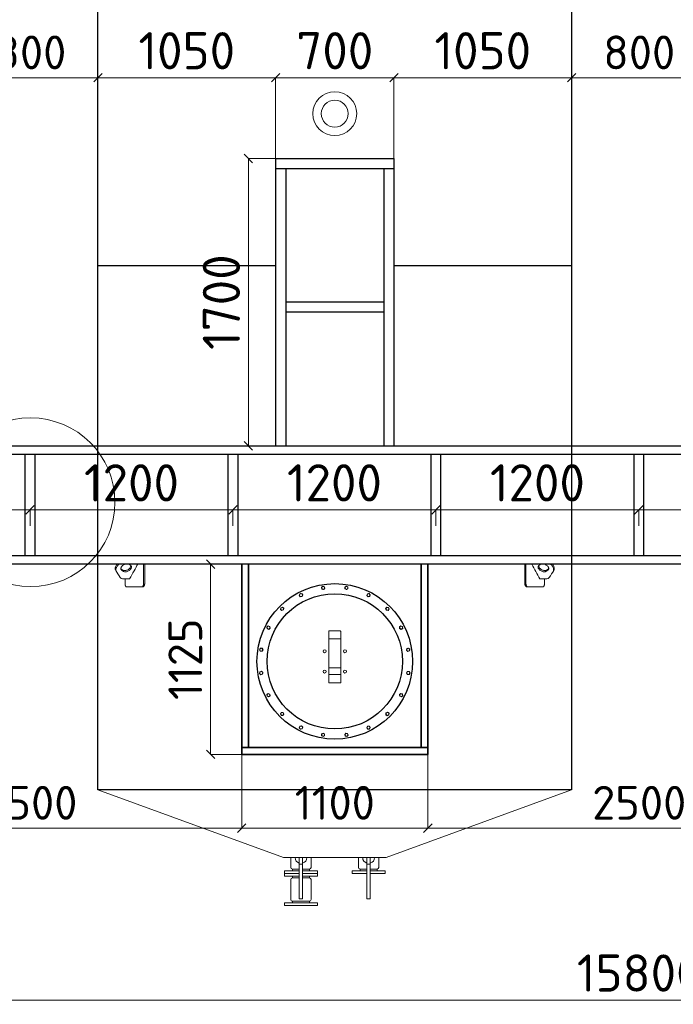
# Model space of a CAD drawing. Header units: millimetres. Extents: x -34827 to 118056, y 11959 to 116489.
# Tile 95 of 105: x 73746 to 77611, y 90853 to 96678. Entities that reach past the tile are written whole.
import ezdxf

# ---------------------------------------------------------------- set-up
doc = ezdxf.new("R2010")
doc.units = ezdxf.units.MM
doc.linetypes.add('K5LT32774', pattern=[0])
doc.layers.add('SV-DIM-MECH', color=7, linetype='Continuous')
doc.layers.add('Резервуар', color=7, linetype='Continuous')
doc.layers.add('Размеры', color=7, linetype='Continuous', lineweight=15)
doc.styles.get("Standard").update_dxf_attribs({"font": 'isocpeur.ttf'})
doc.dimstyles.new('Размер 1000', dxfattribs={"dimtxt": 300, "dimasz": 50, "dimexe": 0.18, "dimexo": 0.0625, "dimgap": 50, "dimtad": 1, "dimdec": 0, "dimrnd": 1, "dimzin": 0, "dimdsep": 46, "dimtxsty": 'Standard', "dimblk": 'OBLIQUE', "dimcen": -0.09, "dimclrd": 5, "dimclre": 5, "dimclrt": 5, "dimadec": 0, "dimazin": 0, "dimtfac": 1, "dimtdec": 0, "dimtofl": 0, "dimtmove": 0, "dimatfit": 3, "dimldrblk": 'OBLIQUE', "dimfxl": 1, "dimtolj": 1, "dimtzin": 0, "dimlwd": 13, "dimlwe": 13, "dimarcsym": 0})

# ---------------------------------------------------------------- blocks, each defined once
blk = doc.blocks.new('*U88')
at = {"layer": 'Резервуар', "lineweight": 20}
blk.add_lwpolyline([(-3.2, 9.9), (7, 7.7), (10.2, -2.2), (3.2, -9.9), (-7, -7.7), (-10.2, 2.2), (-3.2, 9.9)], dxfattribs=at)
at = {"layer": 'Резервуар', "color": 5, "lineweight": 20}
blk.add_circle((0, 0), 8.55, dxfattribs=at)
blk = doc.blocks.new('*U89')
at = {"layer": 'Резервуар', "color": 0, "linetype": 'ByBlock', "lineweight": -2, "transparency": 16777216}
for p, rotation in [((964668.2, -2833980), 17.99999999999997), ((964936.8, -2833937.4), 341.9999999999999), ((965067.7, -2833980), 323.9999999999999), ((964556.9, -2834060.9), 36), ((965179.1, -2834060.9), 306), ((964475.9, -2834172.3), 54), ((965260, -2834172.3), 288), ((964433.4, -2834303.2), 72), ((965302.6, -2834303.2), 269.9999999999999), ((964433.4, -2834440.8), 90), ((965302.6, -2834440.8), 251.9999999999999), ((965260, -2834571.8), 234), ((964475.9, -2834571.8), 108), ((964556.9, -2834683.1), 126), ((965179.1, -2834683.1), 216), ((964668.2, -2834764), 144), ((965067.7, -2834764), 197.9999999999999), ((964799.1, -2834806.6), 162), ((964936.8, -2834806.6), 180)]:
    blk.add_blockref('*U88', p, dxfattribs=dict(at, rotation=rotation))
blk.add_blockref('*U88', (964799.1, -2833937.4), dxfattribs=at)
blk = doc.blocks.new('_Oblique')
at = {"color": 0, "linetype": 'ByBlock', "lineweight": -2}
blk.add_line((-0.5, -0.5), (0.5, 0.5), dxfattribs=at)
blk = doc.blocks.new('*D130')
at = {"layer": 'Defpoints', "color": 0, "transparency": 16777216}
for p in [(75098.7, 95857), (75259.2, 95857), (75259.2, 94157)]:
    blk.add_point(p, dxfattribs=at)
at = {"layer": 'Размеры', "color": 5, "lineweight": 13, "transparency": 16777216}
for p, q in [((75259.1, 95857), (75098.5, 95857)), ((75098.7, 94157), (75098.7, 95857)), ((75259.1, 94157), (75098.5, 94157))]:
    blk.add_line(p, q, dxfattribs=at)
at = {"layer": 'Размеры', "color": 5, "lineweight": 13, "transparency": 16777216, "xscale": 50, "yscale": 50, "zscale": 50}
for p, rotation in [((75098.7, 95857), 90), ((75098.7, 94157), 270)]:
    blk.add_blockref('_Oblique', p, dxfattribs=dict(at, rotation=rotation))
at = {"layer": 'Размеры', "color": 5, "transparency": 16777216, "insert": (74938.7, 95007), "char_height": 220, "attachment_point": 5, "rotation": 90}
blk.add_mtext('\\A1;1700', dxfattribs=at)
blk = doc.blocks.new('*D131')
at = {"layer": 'Defpoints', "color": 0, "transparency": 16777216}
for p in [(75959.2, 96334.3), (75259.2, 95857), (75959.2, 95857)]:
    blk.add_point(p, dxfattribs=at)
at = {"layer": 'Размеры', "color": 5, "lineweight": 13, "transparency": 16777216}
for p, q in [((75259.2, 95857.1), (75259.2, 96334.4)), ((75259.2, 96334.3), (75959.2, 96334.3)), ((75959.2, 95857.1), (75959.2, 96334.4))]:
    blk.add_line(p, q, dxfattribs=at)
at = {"layer": 'Размеры', "color": 5, "lineweight": 13, "transparency": 16777216, "xscale": 50, "yscale": 50, "zscale": 50, "rotation": 180}
blk.add_blockref('_Oblique', (75259.2, 96334.3), dxfattribs=at)
at = {"layer": 'Размеры', "color": 5, "lineweight": 13, "transparency": 16777216, "xscale": 50, "yscale": 50, "zscale": 50}
blk.add_blockref('_Oblique', (75959.2, 96334.3), dxfattribs=at)
at = {"layer": 'Размеры', "color": 5, "transparency": 16777216, "insert": (75609.2, 96494.3), "char_height": 220, "attachment_point": 5}
blk.add_mtext('\\A1;700', dxfattribs=at)
blk = doc.blocks.new('*D112')
at = {"layer": 'Defpoints', "color": 0, "transparency": 16777216}
for p in [(69509.2, 93457), (85309.2, 93457), (85309.2, 90878.4)]:
    blk.add_point(p, dxfattribs=at)
at = {"layer": 'SV-DIM-MECH', "color": 5, "lineweight": 13, "transparency": 16777216}
for p, q in [((69509.2, 93457), (69509.2, 90878.2)), ((85309.2, 93457), (85309.2, 90878.2)), ((69509.2, 90878.4), (85309.2, 90878.4))]:
    blk.add_line(p, q, dxfattribs=at)
at = {"layer": 'SV-DIM-MECH', "color": 5, "lineweight": 13, "transparency": 16777216, "xscale": 50, "yscale": 50, "zscale": 50, "rotation": 180}
blk.add_blockref('_Oblique', (69509.2, 90878.4), dxfattribs=at)
at = {"layer": 'SV-DIM-MECH', "color": 5, "lineweight": 13, "transparency": 16777216, "xscale": 50, "yscale": 50, "zscale": 50}
blk.add_blockref('_Oblique', (85309.2, 90878.4), dxfattribs=at)
at = {"layer": 'SV-DIM-MECH', "color": 5, "transparency": 16777216, "insert": (77409.2, 91038.4), "char_height": 220, "attachment_point": 5}
blk.add_mtext('\\A1;15800', dxfattribs=at)
blk = doc.blocks.new('*D113')
at = {"layer": 'Defpoints', "color": 0, "transparency": 16777216}
for p in [(74209.2, 96334.3), (73409.2, 96122), (74209.2, 96122)]:
    blk.add_point(p, dxfattribs=at)
at = {"layer": 'SV-DIM-MECH', "color": 5, "lineweight": 13, "transparency": 16777216}
for p, q in [((73409.2, 96122.1), (73409.2, 96334.4)), ((73409.2, 96334.3), (74209.2, 96334.3)), ((74209.2, 96122.1), (74209.2, 96334.4))]:
    blk.add_line(p, q, dxfattribs=at)
at = {"layer": 'SV-DIM-MECH', "color": 5, "lineweight": 13, "transparency": 16777216, "xscale": 50, "yscale": 50, "zscale": 50, "rotation": 180}
blk.add_blockref('_Oblique', (73409.2, 96334.3), dxfattribs=at)
at = {"layer": 'SV-DIM-MECH', "color": 5, "lineweight": 13, "transparency": 16777216, "xscale": 50, "yscale": 50, "zscale": 50}
blk.add_blockref('_Oblique', (74209.2, 96334.3), dxfattribs=at)
at = {"layer": 'SV-DIM-MECH', "color": 5, "transparency": 16777216, "insert": (73809.2, 96484.3), "char_height": 200, "attachment_point": 5}
blk.add_mtext('\\A1;800', dxfattribs=at)
blk = doc.blocks.new('*D114')
at = {"layer": 'Defpoints', "color": 0, "transparency": 16777216}
for p in [(73807.2, 93778.2), (72607.2, 93682.8), (73807.2, 93682.8)]:
    blk.add_point(p, dxfattribs=at)
at = {"layer": 'Размеры', "color": 5, "lineweight": 13, "transparency": 16777216}
for p, q in [((72607.2, 93682.9), (72607.2, 93778.4)), ((72607.2, 93778.2), (73807.2, 93778.2)), ((73807.2, 93682.9), (73807.2, 93778.4))]:
    blk.add_line(p, q, dxfattribs=at)
at = {"layer": 'Размеры', "color": 5, "lineweight": 13, "transparency": 16777216, "xscale": 50, "yscale": 50, "zscale": 50, "rotation": 180}
blk.add_blockref('_Oblique', (72607.2, 93778.2), dxfattribs=at)
at = {"layer": 'Размеры', "color": 5, "lineweight": 13, "transparency": 16777216, "xscale": 50, "yscale": 50, "zscale": 50}
blk.add_blockref('_Oblique', (73807.2, 93778.2), dxfattribs=at)
at = {"layer": 'Размеры', "color": 5, "transparency": 16777216, "insert": (73207.2, 93938.2), "char_height": 220, "attachment_point": 5}
blk.add_mtext('\\A1;1200', dxfattribs=at)
blk = doc.blocks.new('*D115')
at = {"layer": 'Defpoints', "color": 0, "transparency": 16777216}
for p in [(75007.2, 93778.2), (73807.2, 93682.8), (75007.2, 93682.8)]:
    blk.add_point(p, dxfattribs=at)
at = {"layer": 'Размеры', "color": 5, "lineweight": 13, "transparency": 16777216}
for p, q in [((73807.2, 93682.9), (73807.2, 93778.4)), ((73807.2, 93778.2), (75007.2, 93778.2)), ((75007.2, 93682.9), (75007.2, 93778.4))]:
    blk.add_line(p, q, dxfattribs=at)
at = {"layer": 'Размеры', "color": 5, "lineweight": 13, "transparency": 16777216, "xscale": 50, "yscale": 50, "zscale": 50, "rotation": 180}
blk.add_blockref('_Oblique', (73807.2, 93778.2), dxfattribs=at)
at = {"layer": 'Размеры', "color": 5, "lineweight": 13, "transparency": 16777216, "xscale": 50, "yscale": 50, "zscale": 50}
blk.add_blockref('_Oblique', (75007.2, 93778.2), dxfattribs=at)
at = {"layer": 'Размеры', "color": 5, "transparency": 16777216, "insert": (74407.2, 93938.2), "char_height": 220, "attachment_point": 5}
blk.add_mtext('\\A1;1200', dxfattribs=at)
blk = doc.blocks.new('*D116')
at = {"layer": 'Defpoints', "color": 0, "transparency": 16777216}
for p in [(76207.2, 93778.2), (75007.2, 93682.8), (76207.2, 93682.8)]:
    blk.add_point(p, dxfattribs=at)
at = {"layer": 'Размеры', "color": 5, "lineweight": 13, "transparency": 16777216}
for p, q in [((75007.2, 93682.9), (75007.2, 93778.4)), ((75007.2, 93778.2), (76207.2, 93778.2)), ((76207.2, 93682.9), (76207.2, 93778.4))]:
    blk.add_line(p, q, dxfattribs=at)
at = {"layer": 'Размеры', "color": 5, "lineweight": 13, "transparency": 16777216, "xscale": 50, "yscale": 50, "zscale": 50, "rotation": 180}
blk.add_blockref('_Oblique', (75007.2, 93778.2), dxfattribs=at)
at = {"layer": 'Размеры', "color": 5, "lineweight": 13, "transparency": 16777216, "xscale": 50, "yscale": 50, "zscale": 50}
blk.add_blockref('_Oblique', (76207.2, 93778.2), dxfattribs=at)
at = {"layer": 'Размеры', "color": 5, "transparency": 16777216, "insert": (75607.2, 93938.2), "char_height": 220, "attachment_point": 5}
blk.add_mtext('\\A1;1200', dxfattribs=at)
blk = doc.blocks.new('*D117')
at = {"layer": 'Defpoints', "color": 0, "transparency": 16777216}
for p in [(77407.2, 93778.2), (76207.2, 93682.8), (77407.2, 93682.8)]:
    blk.add_point(p, dxfattribs=at)
at = {"layer": 'Размеры', "color": 5, "lineweight": 13, "transparency": 16777216}
for p, q in [((76207.2, 93682.9), (76207.2, 93778.4)), ((76207.2, 93778.2), (77407.2, 93778.2)), ((77407.2, 93682.9), (77407.2, 93778.4))]:
    blk.add_line(p, q, dxfattribs=at)
at = {"layer": 'Размеры', "color": 5, "lineweight": 13, "transparency": 16777216, "xscale": 50, "yscale": 50, "zscale": 50, "rotation": 180}
blk.add_blockref('_Oblique', (76207.2, 93778.2), dxfattribs=at)
at = {"layer": 'Размеры', "color": 5, "lineweight": 13, "transparency": 16777216, "xscale": 50, "yscale": 50, "zscale": 50}
blk.add_blockref('_Oblique', (77407.2, 93778.2), dxfattribs=at)
at = {"layer": 'Размеры', "color": 5, "transparency": 16777216, "insert": (76807.2, 93938.2), "char_height": 220, "attachment_point": 5}
blk.add_mtext('\\A1;1200', dxfattribs=at)
blk = doc.blocks.new('*D118')
at = {"layer": 'Defpoints', "color": 0, "transparency": 16777216}
for p in [(78607.2, 93778.2), (77407.2, 93682.8), (78607.2, 93682.8)]:
    blk.add_point(p, dxfattribs=at)
at = {"layer": 'Размеры', "color": 5, "lineweight": 13, "transparency": 16777216}
for p, q in [((77407.2, 93682.9), (77407.2, 93778.4)), ((77407.2, 93778.2), (78607.2, 93778.2)), ((78607.2, 93682.9), (78607.2, 93778.4))]:
    blk.add_line(p, q, dxfattribs=at)
at = {"layer": 'Размеры', "color": 5, "lineweight": 13, "transparency": 16777216, "xscale": 50, "yscale": 50, "zscale": 50, "rotation": 180}
blk.add_blockref('_Oblique', (77407.2, 93778.2), dxfattribs=at)
at = {"layer": 'Размеры', "color": 5, "lineweight": 13, "transparency": 16777216, "xscale": 50, "yscale": 50, "zscale": 50}
blk.add_blockref('_Oblique', (78607.2, 93778.2), dxfattribs=at)
at = {"layer": 'Размеры', "color": 5, "transparency": 16777216, "insert": (78007.2, 93938.2), "char_height": 220, "attachment_point": 5}
blk.add_mtext('\\A1;1200', dxfattribs=at)
blk = doc.blocks.new('*D122')
at = {"layer": 'Defpoints', "color": 0, "transparency": 16777216}
for p in [(75059.2, 93457), (74875.3, 92332), (75059.2, 92332)]:
    blk.add_point(p, dxfattribs=at)
at = {"layer": 'SV-DIM-MECH', "color": 5, "lineweight": 13, "transparency": 16777216}
for p, q in [((75059.1, 93457), (74875.1, 93457)), ((74875.3, 93457), (74875.3, 92332)), ((75059.1, 92332), (74875.1, 92332))]:
    blk.add_line(p, q, dxfattribs=at)
at = {"layer": 'SV-DIM-MECH', "color": 5, "lineweight": 13, "transparency": 16777216, "xscale": 50, "yscale": 50, "zscale": 50}
for p, rotation in [((74875.3, 93457), 90), ((74875.3, 92332), 270)]:
    blk.add_blockref('_Oblique', p, dxfattribs=dict(at, rotation=rotation))
at = {"layer": 'SV-DIM-MECH', "color": 5, "transparency": 16777216, "insert": (74725.3, 92894.5), "char_height": 200, "attachment_point": 5, "rotation": 90}
blk.add_mtext('\\A1;1125', dxfattribs=at)
blk = doc.blocks.new('*D123')
at = {"layer": 'Defpoints', "color": 0, "transparency": 16777216}
for p in [(75059.2, 92332), (76159.2, 92332), (76159.2, 91895.5)]:
    blk.add_point(p, dxfattribs=at)
at = {"layer": 'SV-DIM-MECH', "color": 5, "lineweight": 13, "transparency": 16777216}
for p, q in [((75059.2, 92332), (75059.2, 91895.3)), ((76159.2, 92332), (76159.2, 91895.3)), ((75059.2, 91895.5), (76159.2, 91895.5))]:
    blk.add_line(p, q, dxfattribs=at)
at = {"layer": 'SV-DIM-MECH', "color": 5, "lineweight": 13, "transparency": 16777216, "xscale": 50, "yscale": 50, "zscale": 50, "rotation": 180}
blk.add_blockref('_Oblique', (75059.2, 91895.5), dxfattribs=at)
at = {"layer": 'SV-DIM-MECH', "color": 5, "lineweight": 13, "transparency": 16777216, "xscale": 50, "yscale": 50, "zscale": 50}
blk.add_blockref('_Oblique', (76159.2, 91895.5), dxfattribs=at)
at = {"layer": 'SV-DIM-MECH', "color": 5, "transparency": 16777216, "insert": (75609.2, 92045.5), "char_height": 200, "attachment_point": 5}
blk.add_mtext('\\A1;1100', dxfattribs=at)
blk = doc.blocks.new('*D217')
at = {"layer": 'Defpoints', "color": 0, "transparency": 16777216}
for p in [(72559.2, 92332), (75059.2, 92332), (75059.2, 91895.5)]:
    blk.add_point(p, dxfattribs=at)
at = {"layer": 'SV-DIM-MECH', "color": 5, "lineweight": 13, "transparency": 16777216}
for p, q in [((72559.2, 92332), (72559.2, 91895.3)), ((75059.2, 92332), (75059.2, 91895.3)), ((72559.2, 91895.5), (75059.2, 91895.5))]:
    blk.add_line(p, q, dxfattribs=at)
at = {"layer": 'SV-DIM-MECH', "color": 5, "lineweight": 13, "transparency": 16777216, "xscale": 50, "yscale": 50, "zscale": 50, "rotation": 180}
blk.add_blockref('_Oblique', (72559.2, 91895.5), dxfattribs=at)
at = {"layer": 'SV-DIM-MECH', "color": 5, "lineweight": 13, "transparency": 16777216, "xscale": 50, "yscale": 50, "zscale": 50}
blk.add_blockref('_Oblique', (75059.2, 91895.5), dxfattribs=at)
at = {"layer": 'SV-DIM-MECH', "color": 5, "transparency": 16777216, "insert": (73809.2, 92045.5), "char_height": 200, "attachment_point": 5}
blk.add_mtext('\\A1;2500', dxfattribs=at)
blk = doc.blocks.new('*D134')
at = {"layer": 'Defpoints', "color": 0, "transparency": 16777216}
for p in [(77809.2, 96334.3), (77009.2, 96122), (77809.2, 96122)]:
    blk.add_point(p, dxfattribs=at)
at = {"layer": 'SV-DIM-MECH', "color": 5, "lineweight": 13, "transparency": 16777216}
for p, q in [((77009.2, 96122.1), (77009.2, 96334.4)), ((77009.2, 96334.3), (77809.2, 96334.3)), ((77809.2, 96122.1), (77809.2, 96334.4))]:
    blk.add_line(p, q, dxfattribs=at)
at = {"layer": 'SV-DIM-MECH', "color": 5, "lineweight": 13, "transparency": 16777216, "xscale": 50, "yscale": 50, "zscale": 50, "rotation": 180}
blk.add_blockref('_Oblique', (77009.2, 96334.3), dxfattribs=at)
at = {"layer": 'SV-DIM-MECH', "color": 5, "lineweight": 13, "transparency": 16777216, "xscale": 50, "yscale": 50, "zscale": 50}
blk.add_blockref('_Oblique', (77809.2, 96334.3), dxfattribs=at)
at = {"layer": 'SV-DIM-MECH', "color": 5, "transparency": 16777216, "insert": (77409.2, 96484.3), "char_height": 200, "attachment_point": 5}
blk.add_mtext('\\A1;800', dxfattribs=at)
blk = doc.blocks.new('*D148')
at = {"layer": 'Defpoints', "color": 0, "transparency": 16777216}
for p in [(76159.2, 92332), (78659.2, 92332), (78659.2, 91895.5)]:
    blk.add_point(p, dxfattribs=at)
at = {"layer": 'SV-DIM-MECH', "color": 5, "lineweight": 13, "transparency": 16777216}
for p, q in [((76159.2, 92332), (76159.2, 91895.3)), ((78659.2, 92332), (78659.2, 91895.3)), ((76159.2, 91895.5), (78659.2, 91895.5))]:
    blk.add_line(p, q, dxfattribs=at)
at = {"layer": 'SV-DIM-MECH', "color": 5, "lineweight": 13, "transparency": 16777216, "xscale": 50, "yscale": 50, "zscale": 50, "rotation": 180}
blk.add_blockref('_Oblique', (76159.2, 91895.5), dxfattribs=at)
at = {"layer": 'SV-DIM-MECH', "color": 5, "lineweight": 13, "transparency": 16777216, "xscale": 50, "yscale": 50, "zscale": 50}
blk.add_blockref('_Oblique', (78659.2, 91895.5), dxfattribs=at)
at = {"layer": 'SV-DIM-MECH', "color": 5, "transparency": 16777216, "insert": (77409.2, 92045.5), "char_height": 200, "attachment_point": 5}
blk.add_mtext('\\A1;2500', dxfattribs=at)
blk = doc.blocks.new('*D157')
at = {"layer": 'Defpoints', "color": 0, "transparency": 16777216}
for p in [(75259.2, 96334.3), (75259.2, 96122), (74209.2, 95857)]:
    blk.add_point(p, dxfattribs=at)
at = {"layer": 'Размеры', "color": 5, "lineweight": 13, "transparency": 16777216}
for p, q in [((74209.2, 95857.1), (74209.2, 96334.4)), ((74209.2, 96334.3), (75259.2, 96334.3)), ((75259.2, 96122.1), (75259.2, 96334.4))]:
    blk.add_line(p, q, dxfattribs=at)
at = {"layer": 'Размеры', "color": 5, "lineweight": 13, "transparency": 16777216, "xscale": 50, "yscale": 50, "zscale": 50, "rotation": 180}
blk.add_blockref('_Oblique', (74209.2, 96334.3), dxfattribs=at)
at = {"layer": 'Размеры', "color": 5, "lineweight": 13, "transparency": 16777216, "xscale": 50, "yscale": 50, "zscale": 50}
blk.add_blockref('_Oblique', (75259.2, 96334.3), dxfattribs=at)
at = {"layer": 'Размеры', "color": 5, "transparency": 16777216, "insert": (74734.2, 96494.3), "char_height": 220, "attachment_point": 5}
blk.add_mtext('\\A1;1050', dxfattribs=at)
blk = doc.blocks.new('*D158')
at = {"layer": 'Defpoints', "color": 0, "transparency": 16777216}
for p in [(77009.2, 96334.3), (77009.2, 96122), (75959.2, 95857)]:
    blk.add_point(p, dxfattribs=at)
at = {"layer": 'Размеры', "color": 5, "lineweight": 13, "transparency": 16777216}
for p, q in [((75959.2, 95857.1), (75959.2, 96334.4)), ((75959.2, 96334.3), (77009.2, 96334.3)), ((77009.2, 96122.1), (77009.2, 96334.4))]:
    blk.add_line(p, q, dxfattribs=at)
at = {"layer": 'Размеры', "color": 5, "lineweight": 13, "transparency": 16777216, "xscale": 50, "yscale": 50, "zscale": 50, "rotation": 180}
blk.add_blockref('_Oblique', (75959.2, 96334.3), dxfattribs=at)
at = {"layer": 'Размеры', "color": 5, "lineweight": 13, "transparency": 16777216, "xscale": 50, "yscale": 50, "zscale": 50}
blk.add_blockref('_Oblique', (77009.2, 96334.3), dxfattribs=at)
at = {"layer": 'Размеры', "color": 5, "transparency": 16777216, "insert": (76484.2, 96494.3), "char_height": 220, "attachment_point": 5}
blk.add_mtext('\\A1;1050', dxfattribs=at)

msp = doc.modelspace()

# ---------------------------------------------------------------- linework, layer by layer
at = {"lineweight": 35}
for p, q in [((75059.1744, 92332.0324), (75059.1744, 93457.0324)), ((75099.1744, 92372.0324), (75099.1744, 93457.0324)), ((76119.1744, 92372.0324), (76119.1744, 93457.0324)), ((76159.1744, 92332.0324), (76159.1744, 93457.0324)), ((75059.1744, 92372.0324), (76159.1744, 92372.0324)), ((75059.1744, 92332.0324), (76159.1744, 92332.0324))]:
    msp.add_line(p, q, dxfattribs=at)
at = {"layer": 'Размеры', "lineweight": 30}
for p, q in [((75259.1744, 95857.0324), (75959.1744, 95857.0324)), ((75259.1744, 95857.0324), (75259.1744, 94157.0324)), ((75959.1744, 95857.0324), (75959.1744, 94157.0324)), ((75259.1744, 95797.0324), (75959.1744, 95797.0324)), ((75319.1744, 95797.0324), (75319.1744, 94157.0324)), ((75899.1744, 95797.0324), (75899.1744, 94157.0324)), ((75899.1744, 95007.0324), (75319.1744, 95007.0324)), ((75899.1744, 94947.0324), (75319.1744, 94947.0324))]:
    msp.add_line(p, q, dxfattribs=at)
for points in [[(69509.1744, 94105.0324), (69509.1744, 94157.0324), (85309.1744, 94157.0324)], [(85257.1744, 94105.0324), (69561.1744, 94105.0324)], [(85309.1744, 93457.0324), (69509.1744, 93457.0324), (69509.1744, 93509.0324)], [(69561.1744, 93509.0324), (85257.1744, 93509.0324)]]:
    msp.add_lwpolyline(points, dxfattribs=at)
for points in [[(73777.1744, 94105.0324), (73777.1744, 93509.0324), (73837.1744, 93509.0324), (73837.1744, 94105.0324)], [(74977.1744, 94105.0324), (74977.1744, 93509.0324), (75037.1744, 93509.0324), (75037.1744, 94105.0324)], [(76177.1744, 94105.0324), (76177.1744, 93509.0324), (76237.1744, 93509.0324), (76237.1744, 94105.0324)], [(77377.1744, 94105.0324), (77377.1744, 93509.0324), (77437.1744, 93509.0324), (77437.1744, 94105.0324)]]:
    msp.add_lwpolyline(points, close=True, dxfattribs=at)
at = {"layer": 'Размеры', "color": 6}
for radius in [130, 79.5]:
    msp.add_circle((75609.1744, 96122.0324), radius, dxfattribs=at)
at = {"layer": 'Размеры'}
msp.add_circle((73810.3933, 93823.1576), 499.1599, dxfattribs=at)
at = {"layer": 'Резервуар', "color": 6}
for p, q in [((75259.1744, 95222.0324), (74209.1744, 95222.0324)), ((77009.1744, 95222.0324), (75959.1744, 95222.0324))]:
    msp.add_line(p, q, dxfattribs=at)
at = {"layer": 'Резервуар', "color": 6, "lineweight": 20}
for p, q in [((75359.1744, 91653.0324), (75359.1744, 91643.0324)), ((75459.1744, 91653.0324), (75459.1744, 91643.0324)), ((75359.1744, 91453.0324), (75359.1744, 91463.0324)), ((75459.1744, 91453.0324), (75459.1744, 91463.0324))]:
    msp.add_line(p, q, dxfattribs=at)
at = {"layer": 'Резервуар', "color": 6, "linetype": 'K5LT32774', "lineweight": 20}
msp.add_line((75859.1744, 91653.0324), (75859.1744, 91643.0324), dxfattribs=at)
at = {"layer": 'Резервуар', "color": 6}
msp.add_lwpolyline([(74209.1744, 92122.0324), (74209.1744, 100122.0324), (77009.1744, 100122.0324), (77009.1744, 92122.0324)], close=True, dxfattribs=at)
at = {"layer": 'Резервуар', "color": 6, "lineweight": 20}
for points in [[(75574.1744, 93058.9239), (75574.1744, 93053.2111), (75574.1744, 93015.7459)], [(75574.1744, 92804.4345), (75574.1744, 92754.7136), (75644.1744, 92754.7136), (75644.1744, 92804.4345), (75644.1744, 92843.6294)], [(75574.1744, 92843.6294), (75574.1744, 92804.4345), (75644.1744, 92804.4345)], [(74209.1744, 92122.0324), (75305.5798, 91722.0324), (75912.7691, 91722.0324), (77009.1744, 92122.0324)], [(75419.1744, 91477.0324), (75419.1744, 91683.0324), (75399.1744, 91683.0324), (75399.1744, 91477.0324), (75419.1744, 91477.0324), (75419.1744, 91683.0324), (75419.1744, 91722.0324)], [(75399.1744, 91477.0324), (75399.1744, 91683.0324), (75399.1744, 91722.0324)], [(75799.1744, 91683.0324), (75799.1744, 91477.0324), (75819.1744, 91477.0324), (75819.1744, 91683.0324), (75819.1744, 91722.0324)], [(75399.1744, 91627.0324), (75311.1744, 91627.0324), (75311.1744, 91643.0324), (75399.1744, 91643.0324)], [(75311.1744, 91643.0324), (75311.1744, 91627.0324), (75311.1744, 91611.0324), (75399.1744, 91611.0324)], [(75419.1744, 91643.0324), (75507.1744, 91643.0324), (75507.1744, 91627.0324), (75419.1744, 91627.0324)], [(75507.1744, 91643.0324), (75507.1744, 91627.0324), (75507.1744, 91611.0324), (75419.1744, 91611.0324)], [(75799.1744, 91627.0324), (75711.1744, 91627.0324), (75711.1744, 91643.0324), (75799.1744, 91643.0324)], [(75819.1744, 91643.0324), (75907.1744, 91643.0324), (75907.1744, 91627.0324), (75819.1744, 91627.0324)]]:
    msp.add_lwpolyline(points, dxfattribs=at)
for points in [[(75349.1744, 91722.0324), (75349.1744, 91663.0324, 0.414213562), (75359.1744, 91653.0324), (75399.1744, 91653.0324)], [(75469.1744, 91722.0324), (75469.1744, 91663.0324, -0.414213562), (75459.1744, 91653.0324), (75419.1744, 91653.0324)], [(75749.1744, 91722.0324), (75749.1744, 91663.0324, 0.414213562), (75759.1744, 91653.0324), (75799.1744, 91653.0324), (75759.1744, 91653.0324), (75759.1744, 91643.0324)], [(75819.1744, 91653.0324), (75859.1744, 91653.0324, 0.414213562), (75869.1744, 91663.0324), (75869.1744, 91722.0324)], [(75399.1744, 91601.0324), (75359.1744, 91601.0324, 0.413675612), (75349.1744, 91591.0324)], [(75349.1744, 91473.0324), (75349.1744, 91591.0324), (75349.1744, 91473.0324, 0.414213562), (75359.1744, 91463.0324), (75459.1744, 91463.0324, 0.414213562), (75469.1744, 91473.0324), (75469.1744, 91591.0324), (75469.1744, 91473.0324)], [(75469.1744, 91591.0324, 0.414213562), (75459.1744, 91601.0324), (75419.1744, 91601.0324)]]:
    msp.add_lwpolyline(points, format="xyb", dxfattribs=at)
at = {"layer": 'Резервуар', "color": 6, "linetype": 'K5LT32774', "lineweight": 20}
msp.add_lwpolyline([(75819.1744, 91683.0324), (75799.1744, 91683.0324), (75799.1744, 91722.0324)], dxfattribs=at)
at = {"layer": 'Резервуар', "color": 6, "lineweight": 20}
for points in [[(75359.1744, 91611.0324), (75359.1744, 91601.0324)], [(75459.1744, 91611.0324), (75459.1744, 91601.0324)], [(75311.1744, 91453.0324), (75311.1744, 91437.0324), (75507.1744, 91437.0324), (75507.1744, 91453.0324)]]:
    msp.add_lwpolyline(points, close=True, dxfattribs=at)
at = {"layer": 'Резервуар', "color": 6, "lineweight": 30}
for radius in [460, 400]:
    msp.add_circle((75609.1744, 92882.0324), radius, dxfattribs=at)
at = {"layer": 'Резервуар', "color": 6, "lineweight": 20}
for centre in [(75549.0704, 92942.1365), (75669.2785, 92942.1365), (75549.0704, 92821.9284), (75669.2785, 92821.9284)]:
    msp.add_circle(centre, 9, dxfattribs=at)
for centre, start, end in [((75409.1744, 91722.0324), 180, 253.3984504), ((75409.1744, 91722.0324), 286.6015496, 0), ((75809.1744, 91722.0324), 180, 253.3984504), ((75809.1744, 91722.0324), 286.6015496, 0)]:
    msp.add_arc(centre, 35, start, end, dxfattribs=at)
for points, knots in [([(74322.5881, 93457.0324), (74321.2845, 93455.4701), (74318.3537, 93451.6229), (74314.6517, 93445.306), (74312.008, 93438.2833), (74310.9845, 93431.6728), (74311.398, 93425.4941), (74312.982, 93421.9138), (74313.7531, 93420.1706), (74322.8558, 93405.9994), (74331.9584, 93391.8282), (74341.061, 93377.657), (74342.3493, 93376.16), (74344.6979, 93373.4311), (74351.2611, 93370.2659), (74356.4641, 93369.8726), (74360.0481, 93369.6017), (74372.1226, 93369.6017), (74384.197, 93369.6017), (74396.2715, 93369.6017), (74414.1145, 93402.1985), (74431.9575, 93434.7953), (74444.1298, 93457.0324)], [2.836165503, 2.836165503, 2.836165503, 2.836165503, 2.897153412, 2.980999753, 3.054971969, 3.12077204, 3.180650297, 3.237462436, 3.237462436, 3.237462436, 4.237462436, 4.237462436, 4.237462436, 4.296097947, 4.344350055, 4.451166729, 4.451166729, 4.451166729, 5.451166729, 5.451166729, 5.451166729, 6.451166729, 6.451166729, 6.451166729, 6.451166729]), ([(74333.2018, 93457.0324), (74331.6402, 93455.5879), (74327.8944, 93451.8425), (74322.7983, 93445.5312), (74318.5223, 93438.235), (74315.8786, 93431.2122), (74314.8551, 93424.6017), (74315.1946, 93419.5291), (74316.0691, 93416.8763), (74316.3529, 93416.1232)], [8.1896333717, 8.1896333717, 8.1896333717, 8.1896333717, 8.2534066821, 8.3483201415, 8.4321664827, 8.5061386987, 8.5719387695, 8.6318170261, 8.6559622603, 8.6559622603, 8.6559622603, 8.6559622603]), ([(74402.4556, 93448.7739), (74403.5536, 93447.9034), (74406.0045, 93445.9604), (74407.5718, 93441.3786), (74407.1395, 93436.4296), (74405.1699, 93431.4802), (74401.5848, 93426.3521), (74396.3412, 93421.2941), (74389.6145, 93416.7884), (74382.0445, 93413.4642), (74374.5388, 93411.711), (74367.9938, 93411.6471), (74363.3638, 93412.6819), (74361.2112, 93413.9079), (74360.5636, 93414.2767), (74356.7196, 93416.7524), (74352.8755, 93419.228), (74349.0315, 93421.7036), (74347.9335, 93422.5741), (74345.4826, 93424.5171), (74343.9153, 93429.099), (74344.3476, 93434.0479), (74346.3172, 93438.9974), (74349.9022, 93444.1252), (74355.1464, 93449.1846), (74361.8704, 93453.684), (74369.4506, 93457.0323), (74376.8978, 93458.7016), (74384.2816, 93459.0308), (74388.6072, 93457.1877), (74390.9235, 93456.2008), (74394.7675, 93453.7252), (74398.6116, 93451.2495), (74402.4556, 93448.7739)], [0, 0, 0, 0, 0.041440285, 0.092509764, 0.136737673, 0.188598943, 0.250358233, 0.323169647, 0.405938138, 0.491962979, 0.569936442, 0.635369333, 0.68721333, 0.709517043, 0.709517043, 0.709517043, 1.709517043, 1.709517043, 1.709517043, 1.750957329, 1.802026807, 1.846254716, 1.898115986, 1.959875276, 2.03268669, 2.115455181, 2.201480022, 2.279453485, 2.344107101, 2.41863584, 2.41863584, 2.41863584, 3.41863584, 3.41863584, 3.41863584, 3.41863584]), ([(74403.4068, 93448.0086), (74403.5386, 93446.5931), (74403.2431, 93443.4357), (74401.2993, 93438.5512), (74397.7142, 93433.4232), (74392.4706, 93428.3652), (74385.7439, 93423.8595), (74378.1739, 93420.5353), (74370.6683, 93418.782), (74364.1232, 93418.7181), (74359.4932, 93419.753), (74357.3406, 93420.979), (74356.693, 93421.3478), (74352.849, 93423.8234), (74349.0049, 93426.2991), (74345.1609, 93428.7747), (74344.8468, 93428.9989), (74344.5328, 93429.223), (74344.2188, 93429.4472)], [0, 0, 0, 0, 0.042158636, 0.094019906, 0.155779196, 0.22859061, 0.311359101, 0.397383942, 0.475357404, 0.540790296, 0.592634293, 0.614938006, 0.614938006, 0.614938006, 1.614938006, 1.614938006, 1.614938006, 2.614938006, 2.614938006, 2.614938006, 2.614938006]), ([(74485.1744, 93457.0324), (74485.1744, 93418.6991), (74485.1744, 93380.3658), (74485.1744, 93342.0324), (74485.1744, 93341.1934), (74485.113, 93339.5819), (74484.8738, 93337.456), (74484.5693, 93335.7232), (74484.1981, 93334.0921), (74483.7118, 93332.4245), (74483.093, 93330.7602), (74482.4446, 93329.3314), (74481.7735, 93328.0868), (74481.0677, 93326.973), (74480.2739, 93325.9066), (74479.3959, 93324.9224), (74478.5292, 93324.1319), (74477.6829, 93323.4942), (74476.9707, 93323.0558), (74476.2468, 93322.6957), (74475.7642, 93322.503), (74475.249, 93322.3318), (74474.7838, 93322.2055), (74474.1618, 93322.0917), (74473.6365, 93322.041), (74473.3016, 93322.0324), (74473.1823, 93322.0324), (74471.0593, 93322.0324), (74468.9364, 93322.0324), (74466.8135, 93322.0324), (74467.2496, 93322.0324), (74468.0593, 93322.1075), (74469.2389, 93322.4213), (74470.276, 93322.8693), (74471.2198, 93323.4272), (74472.0633, 93324.0517), (74472.7642, 93324.6805), (74473.4389, 93325.3772), (74474.1677, 93326.236), (74475.0916, 93327.5404), (74475.9917, 93329.1329), (74476.7178, 93330.7481), (74477.2772, 93332.2513), (74477.7328, 93333.7343), (74478.164, 93335.5021), (74478.4457, 93337.0921), (74478.6852, 93339.0094), (74478.7893, 93340.5295), (74478.8063, 93341.7166), (74478.8063, 93342.0324)], [4.28125, 4.28125, 4.28125, 4.28125, 5, 5, 5, 5.080128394, 5.153904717, 5.206146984, 5.252313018, 5.320236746, 5.382728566, 5.438760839, 5.490849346, 5.542115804, 5.593097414, 5.652841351, 5.710276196, 5.750312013, 5.800934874, 5.831428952, 5.870863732, 5.880286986, 5.915805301, 5.946869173, 5.981143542, 6, 6, 6, 7, 7, 7, 7.070109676, 7.130029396, 7.191234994, 7.241266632, 7.289810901, 7.338315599, 7.367962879, 7.416097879, 7.480180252, 7.560174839, 7.624226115, 7.672298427, 7.728683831, 7.78293711, 7.854167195, 7.886619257, 7.969832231, 8, 8, 8, 8]), ([(76733.1744, 93457.0324), (76733.1744, 93418.6991), (76733.1744, 93380.3658), (76733.1744, 93342.0324), (76733.1744, 93341.1934), (76733.2359, 93339.5819), (76733.4751, 93337.456), (76733.7796, 93335.7232), (76734.1508, 93334.0921), (76734.6371, 93332.4245), (76735.2559, 93330.7602), (76735.9043, 93329.3314), (76736.5754, 93328.0868), (76737.2812, 93326.973), (76738.075, 93325.9066), (76738.953, 93324.9224), (76739.8197, 93324.1319), (76740.666, 93323.4942), (76741.3782, 93323.0558), (76742.1021, 93322.6957), (76742.5847, 93322.503), (76743.0999, 93322.3318), (76743.5651, 93322.2055), (76744.1871, 93322.0917), (76744.7124, 93322.041), (76745.0473, 93322.0324), (76745.1666, 93322.0324), (76747.2895, 93322.0324), (76749.4125, 93322.0324), (76751.5354, 93322.0324), (76751.0993, 93322.0324), (76750.2896, 93322.1075), (76749.1099, 93322.4213), (76748.0729, 93322.8693), (76747.1291, 93323.4272), (76746.2856, 93324.0517), (76745.5846, 93324.6805), (76744.91, 93325.3772), (76744.1812, 93326.236), (76743.2573, 93327.5404), (76742.3572, 93329.1329), (76741.6311, 93330.7481), (76741.0717, 93332.2513), (76740.6161, 93333.7343), (76740.1849, 93335.5021), (76739.9032, 93337.0921), (76739.6637, 93339.0094), (76739.5596, 93340.5295), (76739.5426, 93341.7166), (76739.5426, 93342.0324)], [4.28125, 4.28125, 4.28125, 4.28125, 5, 5, 5, 5.080128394, 5.153904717, 5.206146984, 5.252313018, 5.320236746, 5.382728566, 5.438760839, 5.490849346, 5.542115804, 5.593097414, 5.652841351, 5.710276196, 5.750312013, 5.800934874, 5.831428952, 5.870863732, 5.880286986, 5.915805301, 5.946869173, 5.981143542, 6, 6, 6, 7, 7, 7, 7.070109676, 7.130029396, 7.191234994, 7.241266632, 7.289810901, 7.338315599, 7.367962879, 7.416097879, 7.480180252, 7.560174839, 7.624226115, 7.672298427, 7.728683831, 7.78293711, 7.854167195, 7.886619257, 7.969832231, 8, 8, 8, 8]), ([(76895.7608, 93457.0324), (76897.0644, 93455.4701), (76899.9952, 93451.6229), (76903.6972, 93445.306), (76906.3409, 93438.2833), (76907.3644, 93431.6728), (76906.9509, 93425.4941), (76905.3669, 93421.9138), (76904.5958, 93420.1706), (76895.4931, 93405.9994), (76886.3905, 93391.8282), (76877.2879, 93377.657), (76875.9995, 93376.16), (76873.651, 93373.4311), (76867.0878, 93370.2659), (76861.8848, 93369.8726), (76858.3008, 93369.6017), (76846.2263, 93369.6017), (76834.1518, 93369.6017), (76822.0774, 93369.6017), (76806.1246, 93398.7453), (76790.1719, 93427.8889), (76774.2191, 93457.0324)], [2.836165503, 2.836165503, 2.836165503, 2.836165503, 2.897153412, 2.980999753, 3.054971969, 3.12077204, 3.180650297, 3.237462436, 3.237462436, 3.237462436, 4.237462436, 4.237462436, 4.237462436, 4.296097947, 4.344350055, 4.451166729, 4.451166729, 4.451166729, 5.451166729, 5.451166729, 5.451166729, 6.34522909, 6.34522909, 6.34522909, 6.34522909]), ([(76815.8933, 93448.7739), (76814.7953, 93447.9034), (76812.3444, 93445.9604), (76810.7771, 93441.3786), (76811.2094, 93436.4296), (76813.179, 93431.4802), (76816.7641, 93426.3521), (76822.0077, 93421.2941), (76828.7344, 93416.7884), (76836.3044, 93413.4642), (76843.8101, 93411.711), (76850.3551, 93411.6471), (76854.9851, 93412.6819), (76857.1377, 93413.9079), (76857.7853, 93414.2767), (76861.6293, 93416.7524), (76865.4734, 93419.228), (76869.3174, 93421.7036), (76870.4154, 93422.5741), (76872.8663, 93424.5171), (76874.4336, 93429.099), (76874.0013, 93434.0479), (76872.0317, 93438.9974), (76868.4467, 93444.1252), (76863.2025, 93449.1846), (76856.4785, 93453.684), (76848.8983, 93457.0323), (76841.4511, 93458.7016), (76834.0673, 93459.0308), (76829.7417, 93457.1877), (76827.4254, 93456.2008), (76823.5814, 93453.7252), (76819.7373, 93451.2495), (76815.8933, 93448.7739)], [0, 0, 0, 0, 0.041440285, 0.092509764, 0.136737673, 0.188598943, 0.250358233, 0.323169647, 0.405938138, 0.491962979, 0.569936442, 0.635369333, 0.68721333, 0.709517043, 0.709517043, 0.709517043, 1.709517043, 1.709517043, 1.709517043, 1.750957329, 1.802026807, 1.846254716, 1.898115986, 1.959875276, 2.03268669, 2.115455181, 2.201480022, 2.279453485, 2.344107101, 2.41863584, 2.41863584, 2.41863584, 3.41863584, 3.41863584, 3.41863584, 3.41863584]), ([(76814.9421, 93448.0086), (76814.8103, 93446.5931), (76815.1058, 93443.4357), (76817.0496, 93438.5512), (76820.6347, 93433.4232), (76825.8783, 93428.3652), (76832.605, 93423.8595), (76840.175, 93420.5353), (76847.6806, 93418.782), (76854.2257, 93418.7181), (76858.8557, 93419.753), (76861.0083, 93420.979), (76861.6559, 93421.3478), (76865.4999, 93423.8234), (76869.344, 93426.2991), (76873.188, 93428.7747), (76873.5021, 93428.9989), (76873.8161, 93429.223), (76874.1301, 93429.4472)], [0, 0, 0, 0, 0.042158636, 0.094019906, 0.155779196, 0.22859061, 0.311359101, 0.397383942, 0.475357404, 0.540790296, 0.592634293, 0.614938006, 0.614938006, 0.614938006, 1.614938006, 1.614938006, 1.614938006, 2.614938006, 2.614938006, 2.614938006, 2.614938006]), ([(76885.1471, 93457.0324), (76886.7087, 93455.5879), (76890.4545, 93451.8425), (76895.5506, 93445.5312), (76899.8266, 93438.235), (76902.4703, 93431.2122), (76903.4938, 93424.6017), (76903.1543, 93419.5291), (76902.2798, 93416.8763), (76901.996, 93416.1232)], [8.1896333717, 8.1896333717, 8.1896333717, 8.1896333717, 8.2534066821, 8.3483201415, 8.4321664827, 8.5061386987, 8.5719387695, 8.6318170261, 8.6559622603, 8.6559622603, 8.6559622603, 8.6559622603]), ([(74369.3295, 93369.6017), (74369.3295, 93360.4119), (74369.3295, 93351.2222), (74369.3295, 93342.0324), (74369.3295, 93341.0886), (74369.3851, 93339.4772), (74369.5856, 93337.3554), (74369.85, 93335.4871), (74370.2174, 93333.592), (74370.6871, 93331.7891), (74371.2025, 93330.209), (74371.7123, 93328.9045), (74372.2714, 93327.6986), (74372.853, 93326.6321), (74373.5485, 93325.5496), (74374.2524, 93324.6531), (74375.1351, 93323.7379), (74375.8766, 93323.1456), (74376.627, 93322.6957), (74377.0285, 93322.503), (74377.4578, 93322.3318), (74377.846, 93322.2055), (74378.399, 93322.0845), (74378.8399, 93322.0381), (74379.1216, 93322.0324), (74379.188, 93322.0324), (74408.3965, 93322.0324), (74437.605, 93322.0324), (74466.8135, 93322.0324)], [0, 0, 0, 0, 1, 1, 1, 1.090129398, 1.153904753, 1.206147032, 1.27577862, 1.348381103, 1.400985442, 1.457045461, 1.507643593, 1.559393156, 1.609163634, 1.677663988, 1.720267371, 1.800935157, 1.83142901, 1.870864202, 1.880287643, 1.915806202, 1.946869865, 1.987516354, 2, 2, 2, 3, 3, 3, 3]), ([(76849.0194, 93369.6017), (76849.0194, 93360.4119), (76849.0194, 93351.2222), (76849.0194, 93342.0324), (76849.0194, 93341.0886), (76848.9638, 93339.4772), (76848.7633, 93337.3554), (76848.4989, 93335.4871), (76848.1315, 93333.592), (76847.6618, 93331.7891), (76847.1464, 93330.209), (76846.6366, 93328.9045), (76846.0775, 93327.6986), (76845.4959, 93326.6321), (76844.8004, 93325.5496), (76844.0965, 93324.6531), (76843.2138, 93323.7379), (76842.4723, 93323.1456), (76841.7219, 93322.6957), (76841.3204, 93322.503), (76840.8911, 93322.3318), (76840.5029, 93322.2055), (76839.9499, 93322.0845), (76839.509, 93322.0381), (76839.2273, 93322.0324), (76839.1609, 93322.0324), (76809.9524, 93322.0324), (76780.7439, 93322.0324), (76751.5354, 93322.0324)], [0, 0, 0, 0, 1, 1, 1, 1.090129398, 1.153904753, 1.206147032, 1.27577862, 1.348381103, 1.400985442, 1.457045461, 1.507643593, 1.559393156, 1.609163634, 1.677663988, 1.720267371, 1.800935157, 1.83142901, 1.870864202, 1.880287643, 1.915806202, 1.946869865, 1.987516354, 2, 2, 2, 3, 3, 3, 3]), ([(75644.1744, 93015.7459), (75620.8411, 93015.7459), (75597.5078, 93015.7459), (75574.1744, 93015.7459), (75574.1744, 93014.2439), (75574.1744, 93012.7418), (75574.1744, 93011.2398), (75574.1744, 92955.3697), (75574.1744, 92899.4995), (75574.1744, 92843.6294), (75597.5078, 92843.6294), (75620.8411, 92843.6294), (75644.1744, 92843.6294), (75644.1744, 92899.4995), (75644.1744, 92955.3697), (75644.1744, 93011.2398), (75644.1744, 93012.7418), (75644.1744, 93014.2439), (75644.1744, 93015.7459), (75644.1744, 93028.2343), (75644.1744, 93040.7227), (75644.1744, 93053.2111), (75644.1744, 93055.1154), (75644.1744, 93057.0196), (75644.1744, 93058.9239), (75644.1182, 93059.4462), (75644.0056, 93060.4913), (75643.0654, 93062.0002), (75641.5495, 93063.1754), (75640.2295, 93063.3027), (75639.6155, 93063.3619), (75619.3215, 93063.3619), (75599.0274, 93063.3619), (75578.7334, 93063.3619), (75578.1194, 93063.3027), (75576.7994, 93063.1754), (75575.2835, 93062.0002), (75574.3433, 93060.4913), (75574.2307, 93059.4462), (75574.1744, 93058.9239)], [0, 0, 0, 0, 1, 1, 1, 2, 2, 2, 3, 3, 3, 4, 4, 4, 5, 5, 5, 6, 6, 6, 7, 7, 7, 8, 8, 8, 8.015570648, 8.031149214, 8.05209328, 8.070309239, 8.070309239, 8.070309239, 9.070309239, 9.070309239, 9.070309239, 9.088525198, 9.109469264, 9.125047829, 9.140618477, 9.140618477, 9.140618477, 9.140618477])]:
    msp.add_open_spline(points, degree=3, knots=knots, dxfattribs=at)
for points in [[(74478.8063, 93342.0324), (74478.8063, 93380.3658), (74478.8063, 93418.6991), (74478.8063, 93457.0324)], [(76739.5426, 93342.0324), (76739.5426, 93380.3658), (76739.5426, 93418.6991), (76739.5426, 93457.0324)]]:
    msp.add_open_spline(points, degree=3, dxfattribs=at)

# ---------------------------------------------------------------- block references
msp.add_blockref('*U89', (-889258.8058, 2927254.0391), dxfattribs=at)

# ---------------------------------------------------------------- dimensions: what is measured, and where the dimension line sits
at = {"layer": 'SV-DIM-MECH'}
for base, p1, p2, override, picture, middle in [((74209.1744, 96334.252), (73409.1744, 96122.0324), (74209.1744, 96122.0324), {"dimtxt": 200}, '*D113', (73809.1744, 96484.252)), ((77809.1744, 96334.252), (77009.1744, 96122.0324), (77809.1744, 96122.0324), {"dimtxt": 200}, '*D134', (77409.1744, 96484.252)), ((85309.1744, 90878.4297), (69509.1744, 93457.0324), (85309.1744, 93457.0324), {"dimtxt": 220}, '*D112', (77409.1744, 91038.4297)), ((75059.1744, 91895.4774), (72559.1744, 92332.0324), (75059.1744, 92332.0324), {"dimtxt": 200}, '*D217', (73809.1744, 92045.4774)), ((76159.1744, 91895.4774), (75059.1744, 92332.0324), (76159.1744, 92332.0324), {"dimtxt": 200}, '*D123', (75609.1744, 92045.4774)), ((78659.1744, 91895.4774), (76159.1744, 92332.0324), (78659.1744, 92332.0324), {"dimtxt": 200}, '*D148', (77409.1744, 92045.4774))]:
    dim = msp.add_linear_dim(base=base, p1=p1, p2=p2, dimstyle='Размер 1000', override=override, dxfattribs=at)
    dim.commit()
    dim.dimension.update_dxf_attribs({"geometry": picture, "text_midpoint": middle})
dim = msp.add_linear_dim(base=(74875.275, 92332.0324), p1=(75059.1744, 93457.0324), p2=(75059.1744, 92332.0324), angle=90, dimstyle='Размер 1000', override={"dimtxt": 200}, dxfattribs=at)
dim.commit()
dim.dimension.update_dxf_attribs({"geometry": '*D122', "text_midpoint": (74725.275, 92894.5324)})
at = {"layer": 'Размеры'}
for base, p1, p2, picture, middle in [((75259.1744, 96334.252), (74209.2369, 95857.0324), (75259.1744, 96122.0324), '*D157', (74734.2057, 96494.252)), ((75959.1744, 96334.252), (75259.1744, 95857.0324), (75959.1744, 95857.0324), '*D131', (75609.1744, 96494.252)), ((77009.1744, 96334.252), (75959.2369, 95857.0324), (77009.1744, 96122.0324), '*D158', (76484.2057, 96494.252)), ((73807.1744, 93778.2169), (72607.1744, 93682.8289), (73807.1744, 93682.8289), '*D114', (73207.1744, 93938.2169)), ((75007.1744, 93778.2169), (73807.1744, 93682.8289), (75007.1744, 93682.8289), '*D115', (74407.1744, 93938.2169)), ((76207.1744, 93778.2169), (75007.1744, 93682.8289), (76207.1744, 93682.8289), '*D116', (75607.1744, 93938.2169)), ((77407.1744, 93778.2169), (76207.1744, 93682.8289), (77407.1744, 93682.8289), '*D117', (76807.1744, 93938.2169)), ((78607.1744, 93778.2169), (77407.1744, 93682.8289), (78607.1744, 93682.8289), '*D118', (78007.1744, 93938.2169))]:
    dim = msp.add_linear_dim(base=base, p1=p1, p2=p2, dimstyle='Размер 1000', override={"dimtxt": 220}, dxfattribs=at)
    dim.commit()
    dim.dimension.update_dxf_attribs({"geometry": picture, "text_midpoint": middle})
dim = msp.add_linear_dim(base=(75098.6578, 95857.0324), p1=(75259.1744, 94157.0324), p2=(75259.1744, 95857.0324), angle=90, dimstyle='Размер 1000', override={"dimtxt": 220}, dxfattribs=at)
dim.commit()
dim.dimension.update_dxf_attribs({"geometry": '*D130', "text_midpoint": (74938.6578, 95007.0324)})

doc.saveas('drawing.dxf')
